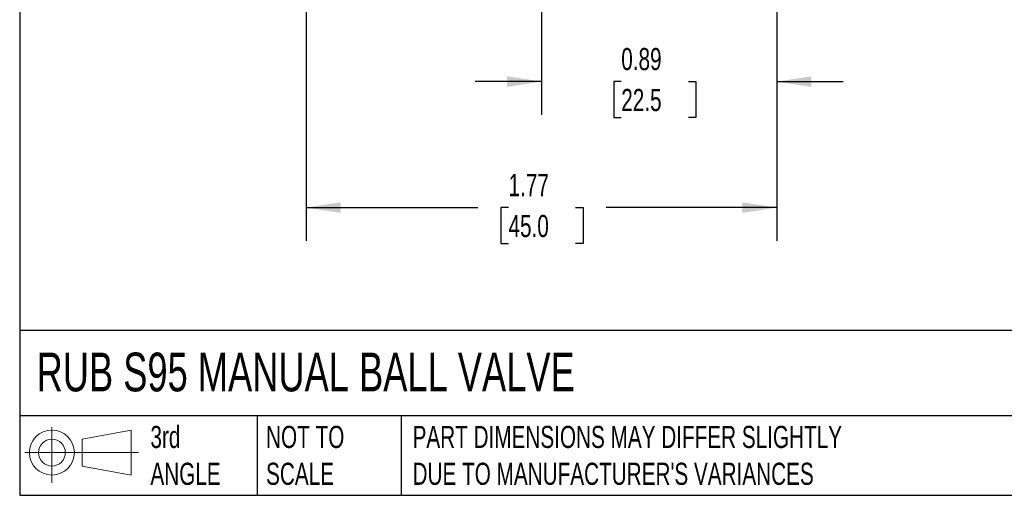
# Model space of a CAD drawing. Header units: inches. Extents: x 0.2 to 10.8, y 0.2 to 8.2.
# Tile 1 of 12: x 0.2 to 4, y 0.2 to 2. Entities that reach past the tile are written whole.
import ezdxf

# ---------------------------------------------------------------- set-up
doc = ezdxf.new("R2010")
doc.units = ezdxf.units.IN
doc.header["$MEASUREMENT"] = 0
doc.linetypes.add('SLD-Solid', pattern=[0])
doc.layers.add('DIMENSIONS', color=140, linetype='SLD-Solid', lineweight=25)
doc.layers.add('TEXT', color=140, linetype='SLD-Solid', lineweight=25)
doc.layers.add('SLD-DEFPOINTS', color=7, linetype='Continuous')
doc.styles.add('SLDTEXTSTYLE0', font='TXT', dxfattribs={"width": 0.7})
doc.dimstyles.new('SLDDIMSTYLE0', dxfattribs={"dimtxt": 0.084961, "dimasz": 0.13, "dimexe": 0, "dimexo": 0.0625, "dimgap": 0.02124, "dimtad": 0, "dimtih": 1, "dimtoh": 1, "dimrnd": 1e-09, "dimdsep": 46, "dimtxsty": 'SLDTEXTSTYLE0', "dimsah": 1, "dimcen": 0.09, "dimadec": 0, "dimazin": 2, "dimtfac": 1, "dimtmove": 0, "dimatfit": 0, "dimfxl": 0, "dimfrac": 2, "dimtolj": 1, "dimtzin": 12, "dimarcsym": 0})
doc.dimstyles.new('SLDDIMSTYLE1', dxfattribs={"dimtxt": 0.084961, "dimasz": 0.13, "dimexe": 0, "dimexo": 0.0625, "dimgap": 0.02124, "dimtad": 0, "dimtih": 1, "dimtoh": 1, "dimrnd": 1e-09, "dimzin": 12, "dimdsep": 46, "dimtxsty": 'SLDTEXTSTYLE0', "dimsah": 1, "dimcen": 0.09, "dimadec": 0, "dimazin": 3, "dimtfac": 1, "dimtofl": 0, "dimtmove": 0, "dimatfit": 3, "dimfxl": 0, "dimfrac": 2, "dimtolj": 1, "dimtzin": 12, "dimarcsym": 0})

# ---------------------------------------------------------------- blocks, each defined once
blk = doc.blocks.new('Block11')
at = {"color": 7, "linetype": 'SLD-Solid', "lineweight": 18}
for p, q in [((0.1019, 0.2091), (0.1019, 0)), ((0.2157, 0.1641), (0.4006, 0.1981)), ((0.4006, 0.1981), (0.4006, 0.0288)), ((0.2157, 0.0628), (0.2157, 0.1641)), ((0, 0.1135), (0.4281, 0.1135)), ((0.2157, 0.0628), (0.4006, 0.0288))]:
    blk.add_line(p, q, dxfattribs=at)
for radius in [0.0846, 0.0506]:
    blk.add_circle((0.1019, 0.1135), radius, dxfattribs=at)
blk = doc.blocks.new('Block12')
at = {"layer": 'SLD-DEFPOINTS'}
blk.add_blockref('Block11', (0, 0), dxfattribs=at)
blk = doc.blocks.new('_D')
at = {"layer": 'DIMENSIONS'}
for p, q in [((2.2139, 2.7481), (2.2139, 1.6835)), ((3.0997, 2.2184), (3.0997, 1.6835)), ((2.2139, 1.8085), (1.9639, 1.8085)), ((2.5144, 1.8085), (2.4859, 1.8085)), ((2.4859, 1.8085), (2.4859, 1.6735)), ((2.7669, 1.8085), (2.7954, 1.8085)), ((2.7954, 1.8085), (2.7954, 1.6735)), ((3.0997, 1.8085), (3.3497, 1.8085)), ((2.4859, 1.6735), (2.5144, 1.6735)), ((2.7954, 1.6735), (2.7669, 1.6735))]:
    blk.add_line(p, q, dxfattribs=at)
for points in [[(2.2139, 1.8085), (2.0839, 1.8285), (2.0839, 1.7885)], [(3.0997, 1.8085), (3.2297, 1.7885), (3.2297, 1.8285)]]:
    blk.add_solid(points, dxfattribs=at)
at = {"layer": 'DIMENSIONS', "char_height": 0.08333, "attachment_point": 1, "style": 'SLDTEXTSTYLE0'}
for s, insert in [('0.89', (2.5144, 1.935)), ('22.5', (2.5144, 1.7809))]:
    blk.add_mtext(s, dxfattribs=dict(at, insert=insert))
blk = doc.blocks.new('_D_1')
at = {"layer": 'DIMENSIONS'}
for p, q in [((1.3281, 2.2184), (1.3281, 1.2088)), ((3.0997, 2.2184), (3.0997, 1.2088)), ((1.3281, 1.3338), (1.9748, 1.3338)), ((2.09, 1.3338), (2.0614, 1.3338)), ((2.0614, 1.3338), (2.0614, 1.1987)), ((2.3424, 1.3338), (2.371, 1.3338)), ((2.371, 1.3338), (2.371, 1.1987)), ((3.0997, 1.3338), (2.4576, 1.3338)), ((2.0614, 1.1987), (2.09, 1.1987)), ((2.371, 1.1987), (2.3424, 1.1987))]:
    blk.add_line(p, q, dxfattribs=at)
for points in [[(1.3281, 1.3338), (1.4581, 1.3138), (1.4581, 1.3538)], [(3.0997, 1.3338), (2.9697, 1.3538), (2.9697, 1.3138)]]:
    blk.add_solid(points, dxfattribs=at)
at = {"layer": 'DIMENSIONS', "char_height": 0.08333, "attachment_point": 1, "style": 'SLDTEXTSTYLE0'}
for s, insert in [('1.77', (2.09, 1.4602)), ('45.0', (2.09, 1.3062))]:
    blk.add_mtext(s, dxfattribs=dict(at, insert=insert))

msp = doc.modelspace()

# ---------------------------------------------------------------- linework, layer by layer
at = {"layer": 'TEXT'}
for p, q in [((0.25, 8.25), (0.25, 0.25)), ((10.75, 0.8711), (0.25, 0.8711)), ((10.75, 0.55), (0.25, 0.55)), ((1.1435, 0.55), (1.1435, 0.25)), ((1.6865, 0.55), (1.6865, 0.25)), ((0.25, 0.25), (10.75, 0.25))]:
    msp.add_line(p, q, dxfattribs=at)

# ---------------------------------------------------------------- block references
at = {"layer": 'SLD-DEFPOINTS'}
msp.add_blockref('Block12', (0.2692, 0.2974), dxfattribs=at)

# ---------------------------------------------------------------- texts
at = {"layer": 'TEXT', "attachment_point": 1, "style": 'SLDTEXTSTYLE0'}
for s, insert, char_height in [('RUB S95 MANUAL BALL VALVE', (0.3136, 0.7875), 0.145833), ('3rd^JANGLE', (0.7421, 0.5117), 0.08333), ('NOT TO^JSCALE', (1.1774, 0.5117), 0.083333), ("PART DIMENSIONS MAY DIFFER SLIGHTLY ^JDUE TO MANUFACTURER'S VARIANCES", (1.7288, 0.5117), 0.083333)]:
    msp.add_mtext(s, dxfattribs=dict(at, insert=insert, char_height=char_height))

# ---------------------------------------------------------------- dimensions: what is measured, and where the dimension line sits
at = {"layer": 'DIMENSIONS'}
for base, p1, p2, dimstyle, picture, middle in [((3.0997, 1.8085), (2.2139, 2.7981), (3.0997, 2.2684), 'SLDDIMSTYLE0', '_D', (2.6407, 1.8085)), ((1.3281, 1.3338), (3.0997, 2.2684), (1.3281, 2.2684), 'SLDDIMSTYLE1', '_D_1', (2.2162, 1.3338))]:
    dim = msp.add_linear_dim(base=base, p1=p1, p2=p2, dimstyle=dimstyle, dxfattribs=at)
    dim.commit()
    dim.dimension.update_dxf_attribs({"geometry": picture, "text_midpoint": middle, "dimtype": 160})

doc.saveas('drawing.dxf')
